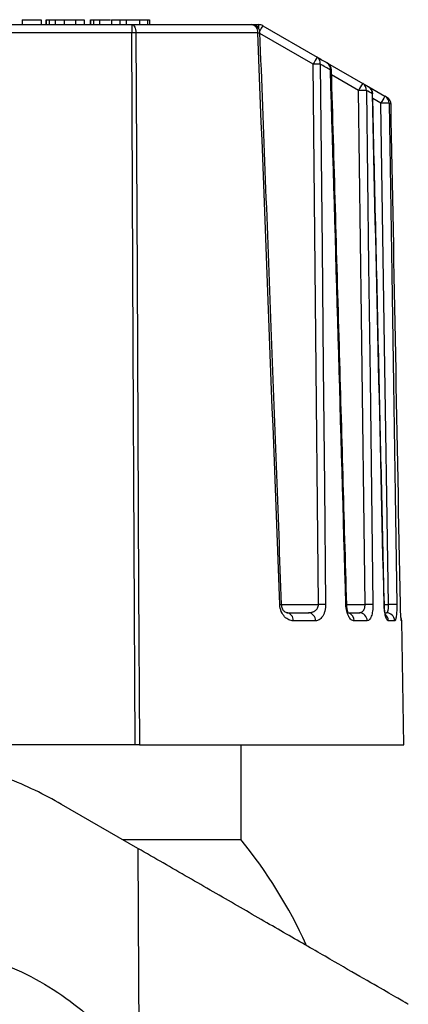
# Paper-space layout '_Posterior' of a CAD drawing. Header units: millimetres. Extents: x -45.3 to 45.3, y -37.2 to 55.1.
# Tile 4 of 4: x 9.4 to 32.9, y -4.5 to 55.1. Entities that reach past the tile are written whole.
import ezdxf

# ---------------------------------------------------------------- set-up
doc = ezdxf.new("R2010")
doc.units = ezdxf.units.MM

psp = doc.layouts.new('_Posterior')

# ---------------------------------------------------------------- linework, layer by layer
at = {"color": 7, "linetype": 'Continuous', "lineweight": 25}
for p, q in [((9.573, 55.106), (9.573, 54.806)), ((9.573, 55.106), (10.712, 55.106)), ((10.712, 55.106), (10.712, 54.806)), ((11.012, 55.106), (11.012, 54.806)), ((11.032, 55.106), (11.032, 54.806)), ((11.209, 55.106), (11.209, 54.806)), ((11.571, 55.106), (11.571, 54.806)), ((12.115, 55.106), (12.115, 54.806)), ((12.789, 55.106), (12.789, 54.806)), ((12.789, 55.106), (13.314, 55.106)), ((13.314, 55.106), (13.314, 54.806)), ((13.681, 55.106), (13.681, 54.806)), ((13.701, 55.106), (13.701, 54.806)), ((13.878, 55.106), (13.878, 54.806)), ((14.24, 55.106), (14.24, 54.806)), ((14.971, 55.106), (14.971, 54.806)), ((14.971, 55.106), (15.482, 55.106)), ((15.482, 55.106), (15.482, 54.806)), ((15.865, 55.106), (15.865, 54.806)), ((16.656, 55.106), (16.656, 54.806)), ((17.158, 55.106), (17.158, 54.806)), ((17.273, 55.106), (17.273, 54.806)), ((17.273, 55.106), (17.273, 54.806)), ((2.211, 54.806), (23.866, 54.806)), ((16.196, 54.314), (3.844, 54.314)), ((16.196, 54.806), (16.196, 54.314)), ((23.821, 54.314), (16.454, 54.314)), ((23.866, 54.806), (23.866, 54.579)), ((27.158, 52.414), (23.949, 54.266)), ((24.116, 54.739), (27.408, 52.838)), ((28.04, 52.473), (30.163, 51.247)), ((29.913, 50.823), (28.28, 51.766)), ((30.533, 51.034), (31.51, 50.47)), ((31.26, 50.045), (30.771, 50.328)), ((31.875, 49.98), (31.874, 49.979)), ((25.259, 19.697), (27.485, 19.697)), ((29.196, 19.697), (30.305, 19.697)), ((31.47, 19.697), (31.728, 19.697)), ((32.442, 19.697), (32.441, 19.697)), ((25.565, 19.206), (26.884, 19.206)), ((29.287, 19.206), (29.966, 19.206)), ((31.5, 19.206), (31.598, 19.206)), ((27.303, 18.714), (25.965, 18.714)), ((30.433, 18.714), (29.642, 18.714)), ((32.092, 18.714), (31.719, 18.714)), ((32.496, 18.793), (32.504, 18.714)), ((32.518, 18.714), (32.504, 18.714)), ((32.649, 11.206), (32.518, 18.714)), ((16.404, 11.206), (0, 11.206)), ((16.659, 11.206), (32.649, 11.206)), ((22.8, 11.206), (22.8, 5.467)), ((16.569, 4.937), (11.95, 7.604)), ((15.651, 5.467), (22.8, 5.467))]:
    psp.add_line(p, q, dxfattribs=at)
at = {"color": 7, "linetype": 'Continuous', "lineweight": 25, "flags": 128}
for points in [[(16.196, 54.806), (16.246, 54.796), (16.294, 54.768), (16.338, 54.723), (16.377, 54.662), (16.409, 54.588), (16.433, 54.503), (16.448, 54.411), (16.454, 54.314)], [(16.404, 11.206), (16.288, 35.347), (16.196, 54.314)], [(16.454, 54.314), (16.524, 39.657), (16.569, 30.174), (16.614, 20.69), (16.659, 11.206)], [(27.485, 19.697), (27.302, 38.018), (27.158, 52.414)], [(27.59, 52.414), (27.701, 41.29), (27.772, 34.092), (27.843, 26.895), (27.914, 19.697)], [(28.271, 52.065), (28.258, 52.063), (28.213, 52.06)], [(30.305, 19.697), (30.086, 37.128), (29.913, 50.823)], [(30.388, 50.823), (30.522, 40.24), (30.607, 33.393), (30.693, 26.545), (30.778, 19.697)], [(30.746, 50.62), (30.764, 50.622), (30.765, 50.623)], [(31.728, 19.697), (31.467, 36.692), (31.26, 50.045)], [(31.757, 50.045), (31.916, 39.727), (32.019, 33.05), (32.122, 26.374), (32.224, 19.697)], [(29.195, 19.702), (29.185, 19.7), (29.144, 19.697)], [(31.455, 19.697), (31.471, 19.699), (31.47, 19.7)], [(32.518, 18.714), (32.507, 18.811), (32.488, 18.878)], [(16.569, 4.937), (16.606, -2.958), (16.636, -9.161)]]:
    psp.add_lwpolyline(points, dxfattribs=at)
at = {"color": 7, "linetype": 'Continuous', "lineweight": 25}
for centre, radius, start, end in [((16.325, 29.265), 25.05, 89.70507, 90.29493), ((23.447, 54.306), 0.5, 2.22866, 90), ((23.375, 54.363), 0.448, 353.74664, 80.71963), ((23.817, 55.108), 0.794, 270.26451, 279.42169), ((23.866, 54.306), 0.5, 60, 90), ((33.777, 48.8), 11.341, 148.42287, 150.24626), ((39.375, 45.501), 14.037, 148.48722, 150.49751), ((27.184, 52.49), 0.414, 349.32148, 57.10866), ((27.772, 52.051), 0.5, 1.66204, 60), ((27.795, 52.126), 0.423, 350.96436, 57.65255), ((27.374, 35.535), 16.88, 89.26683, 90.73317), ((42.13, 43.911), 14.037, 148.48722, 150.49751), ((30.151, 37.972), 12.853, 88.94038, 91.05962), ((29.926, 50.849), 0.464, 356.7619, 59.1917), ((30.265, 50.611), 0.5, 1.32337, 60), ((30.275, 50.639), 0.471, 357.71817, 59.39528), ((43.477, 43.133), 14.037, 148.48722, 150.49751), ((31.262, 50.042), 0.495, 0.4219, 59.90352), ((31.375, 49.97), 0.5, 1.08184, 60), ((31.376, 49.973), 0.498, 0.73392, 59.9561), ((31.509, 40.871), 9.178, 88.44987, 91.55013), ((25.147, 20.328), 0.631, 269.74602, 280.04315), ((27.699, 2.626), 17.072, 89.27947, 90.72053), ((30.542, 6.612), 13.087, 88.96358, 91.03642), ((31.976, 10.258), 9.443, 88.49605, 91.50395), ((25.51, 18.753), 0.456, 355.16622, 83.02334), ((26.841, 18.744), 0.464, 356.33111, 84.69152), ((29.149, 18.72), 0.493, 359.37587, 75.1447), ((29.949, 18.722), 0.484, 359.12129, 88.08385), ((31.216, 18.708), 0.504, 0.75971, 51.27141), ((31.595, 18.709), 0.497, 0.61556, 89.62815), ((0, -13.094), 29.4, 24.52026, 39.14869)]:
    psp.add_arc(centre, radius, start, end, dxfattribs=at)
for points in [[(11.032, 55.106), (11.062, 55.106), (11.12, 55.106), (11.209, 55.106)], [(11.209, 55.106), (11.303, 55.106), (11.423, 55.106), (11.571, 55.106)], [(11.571, 55.106), (11.732, 55.106), (11.912, 55.106), (12.115, 55.106)], [(12.115, 55.106), (12.332, 55.106), (12.554, 55.106), (12.789, 55.106)], [(13.701, 55.106), (13.731, 55.106), (13.79, 55.106), (13.878, 55.106)], [(13.878, 55.106), (13.973, 55.106), (14.092, 55.106), (14.24, 55.106)], [(15.482, 55.106), (15.611, 55.106), (15.738, 55.106), (15.865, 55.106)], [(15.865, 55.106), (16.16, 55.106), (16.428, 55.106), (16.656, 55.106)], [(16.656, 55.106), (16.879, 55.106), (17.048, 55.106), (17.158, 55.106)], [(17.158, 55.106), (17.233, 55.106), (17.269, 55.106), (17.273, 55.106)], [(25.145, 19.697), (24.715, 31.237), (24.274, 42.776), (23.821, 54.314)], [(27.408, 52.838), (27.62, 52.716), (27.825, 52.598), (28.022, 52.484)], [(28.213, 52.06), (28.013, 52.174), (27.805, 52.292), (27.59, 52.414)], [(29.144, 19.697), (28.839, 30.485), (28.529, 41.272), (28.213, 52.06)], [(30.163, 51.247), (30.288, 51.176), (30.405, 51.108), (30.515, 51.044)], [(30.746, 50.62), (30.634, 50.684), (30.515, 50.751), (30.388, 50.823)], [(31.455, 19.697), (31.221, 30.005), (30.985, 40.312), (30.746, 50.62)], [(31.51, 50.47), (31.556, 50.443), (31.594, 50.421), (31.625, 50.403)], [(31.874, 49.979), (31.842, 49.997), (31.803, 50.019), (31.757, 50.045)], [(32.441, 19.697), (32.254, 29.791), (32.065, 39.885), (31.874, 49.979)]]:
    psp.add_open_spline(points, degree=3, dxfattribs=at)
for points, knots in [([(14.24, 55.106), (14.397, 55.106), (14.604, 55.106), (14.857, 55.106), (14.919, 55.106)], [0, 0, 0, 0, 0.757124, 1, 1, 1, 1]), ([(25.257, 19.707), (25.05, 25.296), (24.622, 36.836), (24.177, 48.375), (23.947, 54.325)], [0, 0, 0, 0, 0.484375, 1, 1, 1, 1]), ([(29.195, 19.702), (29.048, 24.928), (28.744, 35.715), (28.432, 46.503), (28.271, 52.065)], [0, 0, 0, 0, 0.484375, 1, 1, 1, 1]), ([(31.47, 19.7), (31.357, 24.693), (31.123, 35.001), (30.886, 45.308), (30.764, 50.623)], [0, 0, 0, 0, 0.484375, 1, 1, 1, 1]), ([(25.965, 18.714), (25.874, 18.714), (25.784, 18.735), (25.607, 18.817), (25.521, 18.878), (25.364, 19.043), (25.293, 19.148), (25.185, 19.399), (25.15, 19.545), (25.145, 19.697)], [0, 0, 0, 0, 0.25, 0.25, 0.5, 0.5, 0.75, 0.75, 1, 1, 1, 1]), ([(25.637, 19.198), (25.6, 19.2), (25.518, 19.205), (25.4, 19.286), (25.317, 19.413), (25.27, 19.56), (25.262, 19.657), (25.257, 19.707)], [0, 0, 0, 0, 0.2127759, 0.4572495, 0.7211885, 0.8571519, 1, 1, 1, 1]), ([(26.884, 19.206), (26.912, 19.207), (26.965, 19.208), (27.041, 19.22), (27.109, 19.238), (27.169, 19.259), (27.221, 19.284), (27.288, 19.323), (27.363, 19.384), (27.433, 19.48), (27.478, 19.586), (27.483, 19.661), (27.485, 19.697)], [0, 0, 0, 0, 0.104649, 0.200741, 0.288307, 0.367386, 0.438033, 0.500324, 0.648859, 0.778808, 0.894029, 1, 1, 1, 1]), ([(27.914, 19.697), (27.914, 19.669), (27.914, 19.612), (27.908, 19.528), (27.898, 19.446), (27.884, 19.366), (27.857, 19.251), (27.808, 19.11), (27.728, 18.966), (27.634, 18.852), (27.53, 18.773), (27.419, 18.723), (27.342, 18.717), (27.303, 18.714)], [0, 0, 0, 0, 0.0499859, 0.0995142, 0.1490797, 0.1991759, 0.2502812, 0.3730901, 0.5001215, 0.6233106, 0.7502859, 0.8741833, 1, 1, 1, 1]), ([(29.642, 18.714), (29.585, 18.714), (29.528, 18.737), (29.416, 18.828), (29.363, 18.894), (29.267, 19.071), (29.226, 19.177), (29.166, 19.423), (29.148, 19.557), (29.144, 19.697)], [0, 0, 0, 0, 0.25, 0.25, 0.5, 0.5, 0.75, 0.75, 1, 1, 1, 1]), ([(29.283, 19.192), (29.283, 19.192), (29.291, 19.189), (29.276, 19.223), (29.253, 19.299), (29.229, 19.393), (29.205, 19.527), (29.199, 19.642), (29.195, 19.702)], [0, 0, 0, 0, 0.022645, 0.303629, 0.460424, 0.627041, 0.805951, 1, 1, 1, 1]), ([(29.966, 19.206), (29.982, 19.207), (30.012, 19.208), (30.055, 19.219), (30.102, 19.24), (30.152, 19.274), (30.205, 19.331), (30.25, 19.405), (30.283, 19.496), (30.303, 19.595), (30.304, 19.663), (30.305, 19.697)], [0, 0, 0, 0, 0.093738, 0.177614, 0.251655, 0.382873, 0.500868, 0.635637, 0.762528, 0.883303, 1, 1, 1, 1]), ([(30.778, 19.697), (30.78, 19.561), (30.772, 19.429), (30.739, 19.186), (30.714, 19.076), (30.65, 18.899), (30.612, 18.83), (30.527, 18.738), (30.481, 18.714), (30.433, 18.714)], [0, 0, 0, 0, 0.25, 0.25, 0.5, 0.5, 0.75, 0.75, 1, 1, 1, 1]), ([(31.719, 18.714), (31.712, 18.715), (31.697, 18.717), (31.675, 18.731), (31.652, 18.754), (31.622, 18.796), (31.586, 18.869), (31.546, 18.989), (31.511, 19.137), (31.483, 19.31), (31.462, 19.499), (31.457, 19.631), (31.455, 19.697)], [0, 0, 0, 0, 0.062862, 0.125173, 0.187464, 0.250268, 0.375586, 0.500124, 0.624708, 0.749672, 0.875742, 1, 1, 1, 1]), ([(31.494, 19.262), (31.493, 19.278), (31.489, 19.331), (31.476, 19.479), (31.472, 19.623), (31.47, 19.7)], [0, 0, 0, 0, 0.170234, 0.557575, 1, 1, 1, 1]), ([(31.598, 19.206), (31.606, 19.207), (31.621, 19.209), (31.641, 19.223), (31.659, 19.245), (31.675, 19.273), (31.688, 19.307), (31.704, 19.36), (31.719, 19.444), (31.73, 19.566), (31.729, 19.653), (31.728, 19.697)], [0, 0, 0, 0, 0.093957, 0.183671, 0.269174, 0.350507, 0.427715, 0.500851, 0.668696, 0.83481, 1, 1, 1, 1]), ([(32.224, 19.697), (32.224, 19.664), (32.225, 19.599), (32.225, 19.502), (32.223, 19.407), (32.219, 19.285), (32.21, 19.141), (32.195, 18.993), (32.175, 18.871), (32.151, 18.783), (32.123, 18.725), (32.102, 18.718), (32.092, 18.714)], [0, 0, 0, 0, 0.062859, 0.125092, 0.187339, 0.250237, 0.374815, 0.499952, 0.623637, 0.749147, 0.874961, 1, 1, 1, 1]), ([(32.504, 18.714), (32.503, 18.715), (32.501, 18.717), (32.497, 18.731), (32.493, 18.754), (32.488, 18.797), (32.48, 18.872), (32.47, 18.994), (32.461, 19.142), (32.452, 19.314), (32.445, 19.501), (32.442, 19.632), (32.441, 19.697)], [0, 0, 0, 0, 0.062885, 0.125179, 0.18745, 0.250273, 0.375323, 0.500071, 0.62422, 0.749417, 0.8754, 1, 1, 1, 1]), ([(11.95, 7.604), (10.913, 8.202), (9.805, 8.738), (7.469, 9.643), (6.243, 10.012), (3.71, 10.552), (2.404, 10.721), (-0.237, 10.841), (-1.571, 10.791), (-4.213, 10.469), (-5.521, 10.197), (-8.055, 9.446), (-9.282, 8.968), (-11.611, 7.836), (-12.713, 7.182), (-14.763, 5.743), (-15.71, 4.957), (-16.573, 4.126)], [0, 0, 0, 0, 0.125, 0.125, 0.25, 0.25, 0.375, 0.375, 0.5, 0.5, 0.625, 0.625, 0.75, 0.75, 0.875, 0.875, 1, 1, 1, 1]), ([(16.659, 11.206), (16.639, 11.206), (16.6, 11.206), (16.537, 11.206), (16.471, 11.206), (16.427, 11.206), (16.404, 11.206)], [0, 0, 0, 0, 0.252298, 0.5, 0.747702, 1, 1, 1, 1]), ([(32.918, -4.502), (32.918, -4.502), (32.804, -4.436), (32.354, -4.176), (32.018, -3.983), (31.146, -3.479), (30.609, -3.169), (29.365, -2.451), (28.658, -2.043), (27.109, -1.149), (26.268, -0.663), (24.491, 0.363), (23.554, 0.904), (21.622, 2.019), (20.627, 2.594), (18.611, 3.758), (17.59, 4.348), (16.569, 4.937)], [0, 0, 0, 0, 0.125, 0.125, 0.25, 0.25, 0.375, 0.375, 0.5, 0.5, 0.625, 0.625, 0.75, 0.75, 0.875, 0.875, 1, 1, 1, 1]), ([(-16.636, -9.161), (-16.593, -9.071), (-16.506, -8.891), (-16.365, -8.624), (-16.217, -8.36), (-16.059, -8.097), (-15.892, -7.836), (-15.717, -7.577), (-15.533, -7.321), (-15.16, -6.829), (-14.551, -6.12), (-13.38, -4.983), (-11.733, -3.724), (-9.585, -2.519), (-7.286, -1.577), (-4.913, -0.916), (-2.471, -0.516), (-0.004, -0.385), (2.465, -0.515), (4.907, -0.915), (7.277, -1.574), (9.574, -2.514), (11.722, -3.717), (13.37, -4.975), (14.542, -6.111), (15.221, -6.9), (15.713, -7.565), (16.058, -8.087), (16.368, -8.617), (16.547, -8.981), (16.636, -9.161)], [0, 0, 0, 0, 0.007577, 0.01521, 0.022906, 0.03067, 0.03851, 0.04643, 0.054437, 0.062537, 0.093399, 0.125338, 0.18651, 0.250432, 0.312109, 0.375022, 0.437276, 0.499888, 0.56255, 0.624879, 0.687669, 0.749255, 0.813157, 0.874339, 0.906277, 0.937164, 0.953346, 0.969181, 0.984715, 1, 1, 1, 1])]:
    psp.add_open_spline(points, degree=3, knots=knots, dxfattribs=at)

doc.saveas('drawing.dxf')
